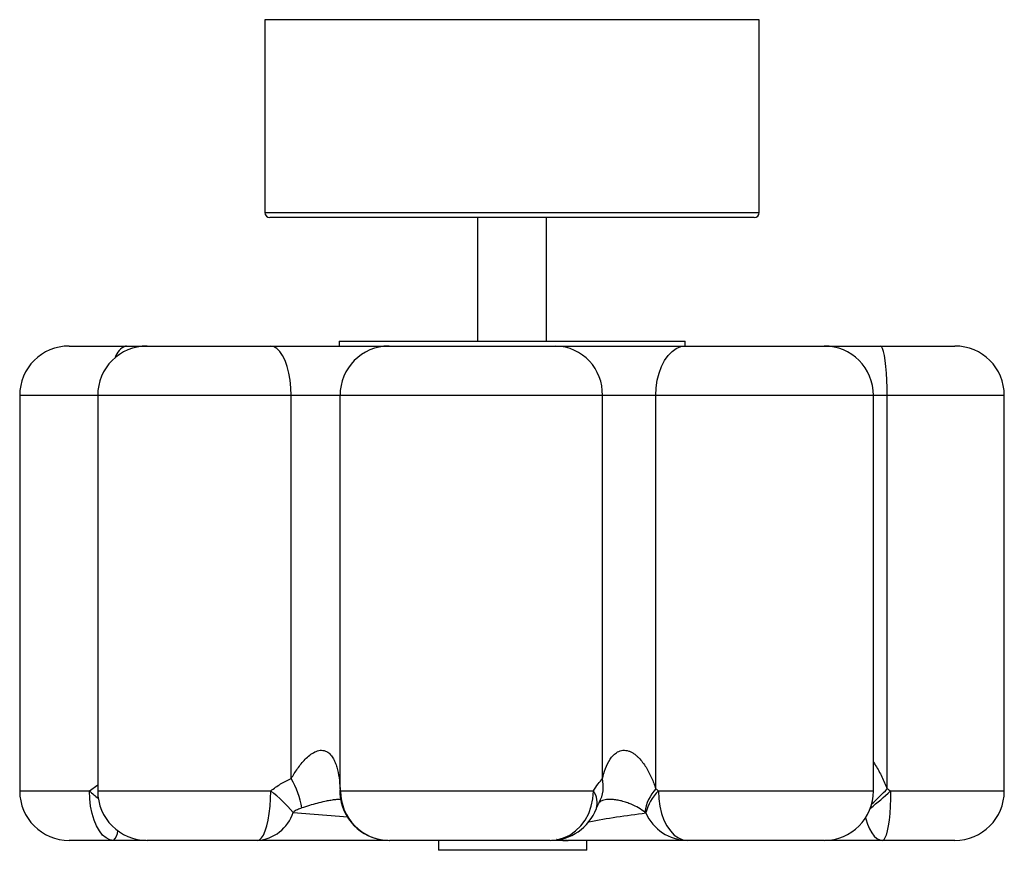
# Paper-space layout '_Superior' of a CAD drawing. Header units: millimetres. Extents: x -122 to 77, y -228 to -60.
import ezdxf

# ---------------------------------------------------------------- set-up
doc = ezdxf.new("R2010")
doc.units = ezdxf.units.MM

psp = doc.layouts.new('_Superior')

# ---------------------------------------------------------------- linework, layer by layer
at = {"color": 7, "linetype": 'Continuous', "lineweight": 25}
for p, q in [((-72.14, -60), (-72.14, -99)), ((27.86, -60), (-72.14, -60)), ((27.86, -99), (27.86, -60)), ((26.86, -100), (-71.14, -100)), ((-29.14, -100), (-29.14, -125)), ((-15.14, -125), (-15.14, -100)), ((-57.14, -125), (-57.14, -126)), ((-57.14, -125), (12.86, -125)), ((12.86, -126), (12.86, -125)), ((-111.75, -126), (67.46, -126)), ((-121.75, -136), (-121.75, -216)), ((77.46, -136), (-121.75, -136)), ((-105.97, -136), (-105.97, -216)), ((-66.83, -213.49), (-66.83, -136)), ((-56.93, -215.55), (-56.93, -136)), ((-3.85, -213.49), (-3.85, -136)), ((6.94, -215.55), (6.94, -136)), ((51, -216), (51, -136)), ((53.78, -215.55), (53.78, -136)), ((77.46, -216), (77.46, -136)), ((-56.83, -216), (-5.68, -216)), ((-4.15, -218.07), (-4.2, -218.09)), ((-96.18, -226), (-111.75, -226)), ((-73.69, -226), (-95.97, -226)), ((-14.41, -226), (-46.96, -226)), ((-37.03, -226), (-37.03, -228)), ((-10.9, -226), (-14.14, -226)), ((-7.03, -228), (-7.03, -226)), ((41, -226), (13.31, -226)), ((67.46, -226), (41.15, -226)), ((-7.03, -228), (-37.03, -228))]:
    psp.add_line(p, q, dxfattribs=at)
at = {"color": 8, "linetype": 'Continuous', "lineweight": 25}
for p, q in [((-72.14, -99), (27.86, -99)), ((-107.64, -216), (-105.97, -214.74)), ((-121.75, -216), (-107.64, -216)), ((-105.97, -216), (-70.95, -216)), ((7.49, -216), (51, -216)), ((54.45, -216), (77.46, -216)), ((-66.43, -220.33), (-55.35, -221.25))]:
    psp.add_line(p, q, dxfattribs=at)
at = {"color": 7, "linetype": 'Continuous', "lineweight": 25, "flags": 128}
for points in [[(-66.83, -136), (-66.88, -134.44), (-67.04, -132.91), (-67.29, -131.46), (-67.64, -130.12), (-68.07, -128.93), (-68.57, -127.91), (-69.14, -127.09), (-69.75, -126.49), (-70.4, -126.12), (-71.06, -126)], [(6.94, -136), (7.02, -134.44), (7.24, -132.91), (7.6, -131.46), (8.09, -130.12), (8.71, -128.93), (9.43, -127.91), (10.23, -127.09), (11.1, -126.49), (12.02, -126.12), (12.96, -126)], [(53.78, -136), (53.76, -134.44), (53.71, -132.91), (53.63, -131.46), (53.52, -130.12), (53.37, -128.93), (53.21, -127.91), (53.02, -127.09), (52.82, -126.49), (52.61, -126.12), (52.39, -126)], [(-102.77, -226), (-103.53, -225.88), (-104.27, -225.51), (-104.98, -224.91), (-105.63, -224.09), (-106.21, -223.07), (-106.71, -221.88), (-107.11, -220.54), (-107.4, -219.09), (-107.58, -217.56), (-107.64, -216)], [(-73.69, -226), (-73.26, -225.88), (-72.84, -225.51), (-72.44, -224.91), (-72.08, -224.09), (-71.75, -223.07), (-71.47, -221.88), (-71.25, -220.54), (-71.09, -219.09), (-70.99, -217.56), (-70.95, -216)], [(-14.41, -226), (-13.05, -225.88), (-11.71, -225.51), (-10.45, -224.91), (-9.28, -224.09), (-8.24, -223.07), (-7.35, -221.88), (-6.63, -220.54), (-6.1, -219.09), (-5.78, -217.56), (-5.68, -216)], [(7.49, -216), (7.56, -217.56), (7.77, -219.09), (8.12, -220.54), (8.6, -221.88), (9.19, -223.07), (9.89, -224.09), (10.67, -224.91), (11.51, -225.51), (12.4, -225.88), (13.31, -226)], [(54.45, -216), (54.43, -217.56), (54.37, -219.09), (54.27, -220.54), (54.14, -221.88), (53.97, -223.07), (53.77, -224.09), (53.56, -224.91), (53.32, -225.51), (53.07, -225.88), (52.82, -226)]]:
    psp.add_lwpolyline(points, dxfattribs=at)
at = {"color": 8, "linetype": 'Continuous', "lineweight": 25, "flags": 128}
psp.add_lwpolyline([(49.38, -221.46), (49.42, -221.64), (49.78, -222.73), (50.19, -223.69), (50.65, -224.5), (51.15, -225.15), (51.69, -225.62), (52.25, -225.9), (52.82, -226)], dxfattribs=at)
at = {"color": 7, "linetype": 'Continuous', "lineweight": 25}
for centre, radius, start, end in [((-71.14, -99), 1, 180, 270), ((26.86, -99), 1, 270, 0), ((-111.75, -136), 10, 90, 180), ((-95.97, -136), 10, 90, 180), ((-46.98, -135.95), 9.95, 90.2806, 180.2779), ((-13.56, -135.71), 9.71, 358.2833, 88.1737), ((41, -136), 10, 0, 90), ((67.46, -136), 10, 0, 90), ((-80.05, -221.62), 15.52, 8.067, 31.5589), ((-111.75, -216), 10, 180, 270), ((-95.97, -216), 10, 180, 270), ((-90.42, -240.87), 31.59, 40.5702, 51.9389), ((-46.9, -216.07), 9.93, 179.6162, 269.611), ((13.6, -221.54), 8.95, 138.0123, 171.915), ((13.91, -222.65), 9.24, 133.9899, 166.1693), ((41, -216), 10, 270, 0), ((67.46, -216), 10, 270, 0), ((-46.96, -216), 10, 188.3061, 270), ((-74.18, -217.89), 8.12, 273.4977, 342.5535), ((-14.41, -216), 10, 270, 339.0995), ((13.46, -216.68), 9.32, 203.7747, 269.0915)]:
    psp.add_arc(centre, radius, start, end, dxfattribs=at)
at = {"color": 8, "linetype": 'Continuous', "lineweight": 25}
for centre, radius, start, end in [((-99.18, -129.18), 3.35, 108.1767, 165.7625), ((-10.61, -215.05), 6.94, 332.0689, 12.9622), ((-87.86, -193.91), 29.65, 228.1699, 232.6149), ((-51.95, -216.24), 5.03, 172.0627, 187.5396), ((-52.47, -216.81), 4.43, 169.4678, 188.2258), ((-9, -218.4), 4.1, 343.4599, 35.8293), ((-3.85, -151.83), 86.7, 308.7207, 312.2583), ((-15.92, -147.36), 97.51, 313.0572, 315.6271), ((-104.72, -223.94), 2.84, 313.4767, 357.5017)]:
    psp.add_arc(centre, radius, start, end, dxfattribs=at)
at = {"color": 7, "linetype": 'Continuous', "lineweight": 25}
for points, knots in [([(-66.83, -213.49), (-66.42, -212.81), (-65.99, -212.13), (-65.05, -210.81), (-64.55, -210.18), (-63.69, -209.3), (-63.39, -209.02), (-62.75, -208.52), (-62.42, -208.29), (-61.7, -207.94), (-61.32, -207.82), (-60.76, -207.76), (-60.57, -207.77), (-60.22, -207.82), (-60.05, -207.86), (-59.73, -207.99), (-59.57, -208.07), (-59.29, -208.26), (-59.16, -208.37), (-58.91, -208.6), (-58.8, -208.73), (-58.59, -209), (-58.49, -209.14), (-58.22, -209.58), (-58.07, -209.89), (-57.81, -210.53), (-57.69, -210.87), (-57.39, -211.9), (-57.25, -212.61), (-57.04, -214.05), (-56.98, -214.79), (-56.93, -215.55)], [0, 0, 0, 0, 0.125, 0.125, 0.25, 0.25, 0.3125, 0.3125, 0.375, 0.375, 0.4375, 0.4375, 0.46875, 0.46875, 0.5, 0.5, 0.53125, 0.53125, 0.5625, 0.5625, 0.59375, 0.59375, 0.625, 0.625, 0.6875, 0.6875, 0.75, 0.75, 0.875, 0.875, 1, 1, 1, 1]), ([(-3.85, -213.49), (-3.7, -212.81), (-3.5, -212.13), (-3, -210.81), (-2.7, -210.18), (-2.1, -209.3), (-1.88, -209.02), (-1.38, -208.52), (-1.1, -208.29), (-0.45, -207.94), (-0.09, -207.82), (0.49, -207.76), (0.69, -207.77), (1.08, -207.82), (1.28, -207.86), (1.66, -207.99), (1.85, -208.07), (2.22, -208.26), (2.39, -208.37), (2.73, -208.6), (2.89, -208.73), (3.21, -209), (3.35, -209.14), (3.78, -209.58), (4.04, -209.89), (4.53, -210.53), (4.76, -210.87), (5.4, -211.9), (5.76, -212.61), (6.41, -214.05), (6.69, -214.79), (6.94, -215.55)], [0, 0, 0, 0, 0.125, 0.125, 0.25, 0.25, 0.3125, 0.3125, 0.375, 0.375, 0.4375, 0.4375, 0.46875, 0.46875, 0.5, 0.5, 0.53125, 0.53125, 0.5625, 0.5625, 0.59375, 0.59375, 0.625, 0.625, 0.6875, 0.6875, 0.75, 0.75, 0.875, 0.875, 1, 1, 1, 1]), ([(-70.95, -216), (-70.31, -215.46), (-69.64, -214.99), (-68.26, -214.17), (-67.55, -213.81), (-66.83, -213.49)], [0, 0, 0, 0, 0.5, 0.5, 1, 1, 1, 1]), ([(-5.68, -216), (-5.35, -215.46), (-5.03, -214.99), (-4.41, -214.17), (-4.12, -213.81), (-3.85, -213.49)], [0, 0, 0, 0, 0.5, 0.5, 1, 1, 1, 1]), ([(-56.99, -216.62), (-56.99, -216.63), (-56.99, -216.66), (-56.95, -216.77), (-56.94, -216.9), (-56.94, -216.91)], [0, 0, 0, 0, 0.472673, 0.986896, 1, 1, 1, 1]), ([(-56.93, -216.94), (-56.92, -217.03), (-56.9, -217.2), (-56.87, -217.37), (-56.86, -217.44)], [0, 0, 0, 0, 0.529695, 1, 1, 1, 1]), ([(-5.07, -219.57), (-5.07, -219.56), (-4.99, -219.36), (-4.83, -218.98), (-4.63, -218.56), (-4.51, -218.36), (-4.48, -218.3)], [0, 0, 0, 0, 0.008761, 0.352546, 0.818246, 1, 1, 1, 1]), ([(-4.48, -218.33), (-4.48, -218.33), (-4.49, -218.33), (-4.41, -218.21), (-4.44, -218.26), (-4.37, -218.18), (-4.23, -218.12), (-4.2, -218.11)], [0, 0, 0, 0, 0.014159, 0.288443, 0.736248, 0.92894, 1, 1, 1, 1]), ([(-64.69, -219.44), (-64.98, -219.53), (-65.28, -219.65), (-65.86, -219.94), (-66.15, -220.11), (-66.43, -220.33)], [0, 0, 0, 0, 0.5, 0.5, 1, 1, 1, 1]), ([(-47.19, -226), (-49.93, -226), (-58.94, -226), (-67.64, -226), (-73.69, -226)], [0, 0, 0, 0, 0.304884, 1, 1, 1, 1]), ([(-11.54, -226), (-12.07, -225.98), (-12.62, -225.97), (-13.14, -225.82), (-13.17, -225.81)], [0, 0, 0, 0, 0.952558, 1, 1, 1, 1]), ([(-11.54, -226), (-11.29, -226), (-11.03, -226), (-10.78, -226), (-10.77, -226), (-10.77, -226), (-10.76, -226)], [0, 0, 0, 0, 0.001258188, 0.001258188, 0.001258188, 0.001290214, 0.001290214, 0.001290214, 0.001290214]), ([(13.31, -226), (11.43, -226), (9.54, -226), (5.72, -226), (3.78, -226), (-0.16, -226), (-2.17, -226), (-5.28, -226), (-6.34, -226), (-8.5, -226), (-9.6, -226), (-10.76, -226)], [0, 0, 0, 0, 0.25, 0.25, 0.5, 0.5, 0.75, 0.75, 0.875, 0.875, 1, 1, 1, 1])]:
    psp.add_open_spline(points, degree=3, knots=knots, dxfattribs=at)
at = {"color": 8, "linetype": 'Continuous', "lineweight": 25}
for points, knots in [([(51, -210.19), (51.14, -210.41), (51.75, -211.31), (52.71, -213.11), (53.42, -214.73), (53.78, -215.55)], [0, 0, 0, 0, 0.135244, 0.563336, 1, 1, 1, 1]), ([(-56.72, -217.72), (-56.89, -217.71), (-57.32, -217.71), (-58.13, -217.79), (-59.05, -217.93), (-60.26, -218.17), (-61.63, -218.51), (-63.19, -218.96), (-64.17, -219.27), (-64.69, -219.44)], [0, 0, 0, 0, 0.060482, 0.146048, 0.255304, 0.36807, 0.568673, 0.772563, 1, 1, 1, 1]), ([(4.74, -220.28), (4.33, -219.99), (3.5, -219.41), (2.24, -218.79), (1.06, -218.33), (0.1, -218.04), (-0.9, -217.82), (-1.57, -217.74), (-2.18, -217.7), (-2.71, -217.7), (-3.35, -217.79), (-3.82, -217.91), (-4.05, -218.02), (-4.15, -218.07)], [0, 0, 0, 0, 0.182808, 0.36801, 0.465597, 0.565478, 0.642025, 0.719376, 0.722689, 0.79407, 0.857874, 0.939344, 1, 1, 1, 1]), ([(-6.58, -222.21), (-4.72, -221.88), (-0.91, -221.2), (2.95, -220.7), (4.93, -220.44)], [0, 0, 0, 0, 0.486676, 1, 1, 1, 1])]:
    psp.add_open_spline(points, degree=3, knots=knots, dxfattribs=at)
at = {"color": 7, "linetype": 'Continuous', "lineweight": 25}
for points in [[(-56.93, -215.55), (-56.9, -215.69), (-56.87, -215.84), (-56.83, -216)], [(6.94, -215.55), (7.13, -215.69), (7.31, -215.84), (7.49, -216)], [(53.78, -215.55), (54.01, -215.69), (54.23, -215.84), (54.45, -216)], [(4.93, -220.44), (4.87, -220.38), (4.8, -220.33), (4.74, -220.28)], [(-11.84, -226), (-11.74, -226), (-11.64, -226), (-11.54, -226)]]:
    psp.add_open_spline(points, degree=3, dxfattribs=at)

doc.saveas('drawing.dxf')
